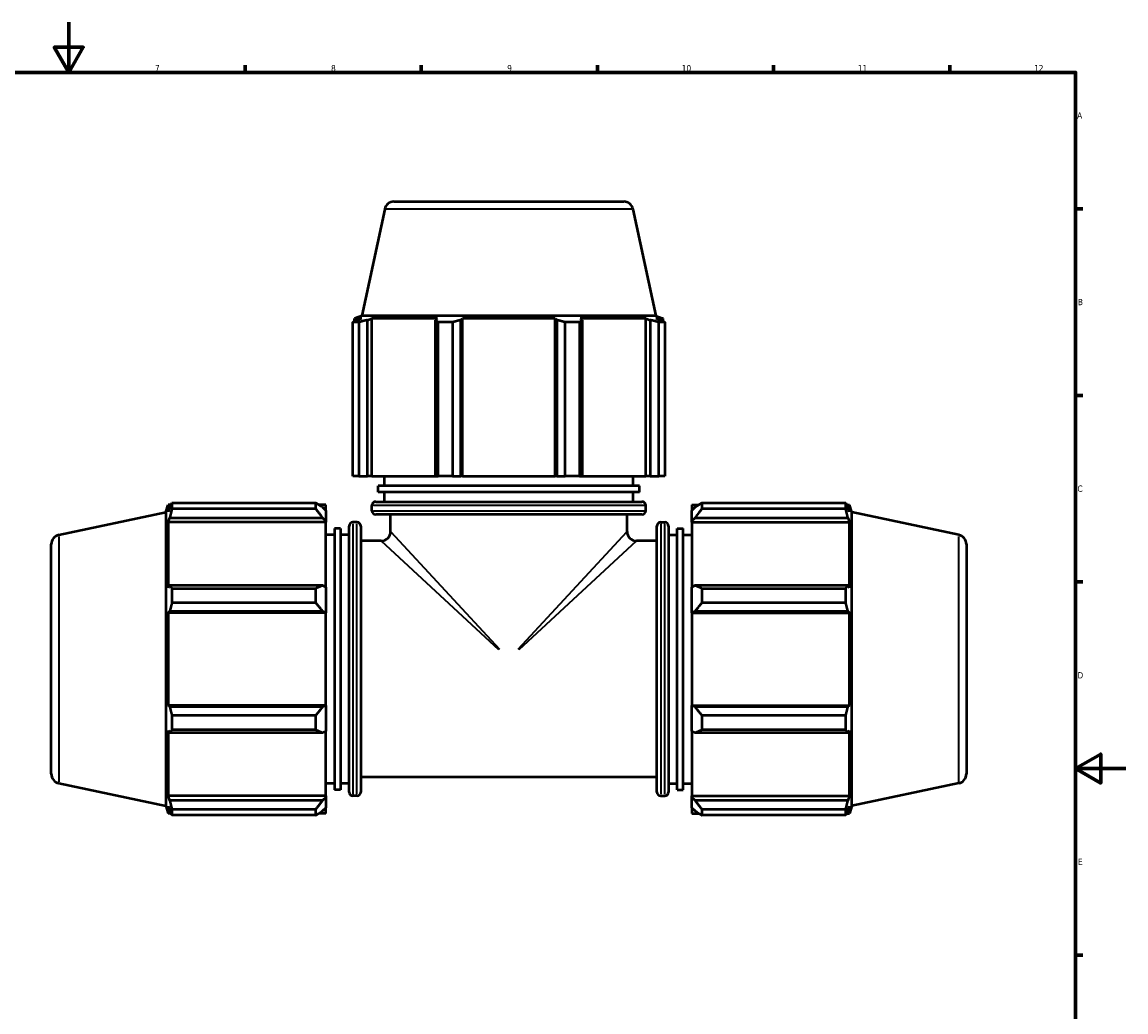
# Model space of a CAD drawing. Header units: millimetres. Extents: x 0 to 1484, y -194 to 1413.
# Tile 5 of 10: x 402 to 841, y 200 to 594. Entities that reach past the tile are written whole.
import ezdxf

# ---------------------------------------------------------------- set-up
doc = ezdxf.new("R2010")
doc.units = ezdxf.units.MM
for name, color, linetype, lineweight in [('Border (ISO)', 7, 'Continuous', 70), ('Visible (ISO)', 7, 'Continuous', 50), ('Visible Narrow (ISO)', 7, 'Continuous', 35)]:
    doc.layers.add(name, color=color, linetype=linetype, lineweight=lineweight)
doc.styles.add('Note Text (ISO)', font='tahoma.ttf')

# ---------------------------------------------------------------- blocks, each defined once
blk = doc.blocks.new('Borders Default Border')
at = {"layer": 'Border (ISO)'}
for p, q in [((490.58, 574), (490.58, 576.9)), ((560.67, 574), (560.67, 576.9)), ((630.75, 574), (630.75, 576.9)), ((700.83, 574), (700.83, 576.9)), ((770.92, 574), (770.92, 576.9)), ((821, 519.75), (823.9, 519.75)), ((821, 445.5), (823.9, 445.5)), ((821, 371.25), (823.9, 371.25)), ((821, 222.75), (823.9, 222.75))]:
    blk.add_line(p, q, dxfattribs=at)
at = {"layer": 'Border (ISO)', "flags": 128}
for points in [[(420.5, 594), (420.5, 574), (414.73, 584), (426.27, 584), (420.5, 574)], [(20, 20), (20, 574), (821, 574), (821, 20), (20, 20)], [(841, 297), (821, 297), (831, 302.77), (831, 291.23), (821, 297)]]:
    blk.add_lwpolyline(points, dxfattribs=at)
at = {"layer": 'Border (ISO)', "color": 232, "true_color": 0xca0064, "char_height": 2.5, "attachment_point": 7, "style": 'Note Text (ISO)'}
for s, insert in [('7', (454.77, 574.4)), ('8', (524.81, 574.34)), ('9', (594.88, 574.35)), ('10', (664.29, 574.35)), ('11', (734.37, 574.4)), ('12', (804.46, 574.4)), ('A', (821.59, 555.62)), ('B', (821.89, 481.37)), ('C', (821.73, 407.08)), ('D', (821.73, 332.88)), ('E', (821.94, 258.63))]:
    blk.add_mtext(s, dxfattribs=dict(at, insert=insert))

msp = doc.modelspace()

# ---------------------------------------------------------------- linework, layer by layer
at = {"layer": 'Visible (ISO)'}
for p, q in [((549.818, 522.568), (641.245, 522.568)), ((546.15, 519.598), (537.11, 477.068)), ((644.913, 519.598), (653.953, 477.068)), ((535.817, 474.606), (533.43, 474.606)), ((533.43, 413.368), (533.43, 474.606)), ((537.11, 477.068), (534.151, 476.107)), ((536.992, 476.107), (534.151, 476.107)), ((534.151, 474.98), (534.151, 476.107)), ((536.992, 476.107), (535.104, 475.464)), ((535.817, 474.606), (535.817, 413.368)), ((653.953, 477.068), (537.11, 477.068)), ((539.33, 475.464), (541.086, 476.107)), ((539.33, 413.368), (539.33, 475.464)), ((541.086, 413.368), (541.086, 476.107)), ((567.189, 476.107), (541.086, 476.107)), ((567.189, 476.107), (566.275, 475.464)), ((566.275, 475.464), (566.275, 413.368)), ((573.183, 474.606), (567.421, 474.606)), ((567.421, 413.368), (567.421, 474.606)), ((573.183, 474.606), (573.183, 413.368)), ((576.478, 475.464), (577.074, 476.107)), ((576.478, 413.368), (576.478, 475.464)), ((577.074, 413.368), (577.074, 476.107)), ((613.989, 476.107), (577.074, 476.107)), ((613.989, 413.368), (613.989, 476.107)), ((613.989, 476.107), (614.584, 475.464)), ((614.584, 475.464), (614.584, 413.368)), ((623.641, 474.606), (617.879, 474.606)), ((617.879, 413.368), (617.879, 474.606)), ((623.641, 474.606), (623.641, 413.368)), ((624.788, 475.464), (623.873, 476.107)), ((649.976, 476.107), (623.873, 476.107)), ((624.788, 413.368), (624.788, 475.464)), ((649.976, 413.368), (649.976, 476.107)), ((649.976, 476.107), (651.732, 475.464)), ((651.732, 475.464), (651.732, 413.368)), ((653.953, 477.068), (656.911, 476.107)), ((655.959, 475.464), (654.07, 476.107)), ((656.911, 476.107), (654.07, 476.107)), ((657.632, 474.606), (655.246, 474.606)), ((655.246, 413.368), (655.246, 474.606)), ((656.911, 474.98), (656.911, 476.107)), ((657.632, 474.606), (657.632, 413.368)), ((535.817, 413.368), (533.43, 413.368)), ((535.817, 413.368), (539.33, 413.368)), ((541.086, 413.368), (539.33, 413.368)), ((541.086, 413.368), (566.275, 413.368)), ((546.031, 409.551), (546.031, 413.368)), ((566.275, 413.368), (567.421, 413.368)), ((573.183, 413.368), (567.421, 413.368)), ((573.183, 413.368), (576.478, 413.368)), ((577.074, 413.368), (576.478, 413.368)), ((577.074, 413.368), (613.989, 413.368)), ((614.584, 413.368), (613.989, 413.368)), ((614.584, 413.368), (617.879, 413.368)), ((623.641, 413.368), (617.879, 413.368)), ((623.641, 413.368), (624.788, 413.368)), ((624.788, 413.368), (649.976, 413.368)), ((645.031, 409.551), (645.031, 413.368)), ((651.732, 413.368), (649.976, 413.368)), ((651.732, 413.368), (655.246, 413.368)), ((657.632, 413.368), (655.246, 413.368)), ((647.506, 409.551), (543.556, 409.551)), ((543.556, 407.006), (543.556, 409.551)), ((647.506, 407.006), (647.506, 409.551)), ((647.506, 407.006), (543.556, 407.006)), ((546.031, 403.188), (546.031, 407.006)), ((645.031, 403.188), (645.031, 407.006)), ((459.031, 398.99), (459.993, 401.948)), ((459.993, 401.948), (459.993, 399.108)), ((461.12, 401.948), (459.993, 401.948)), ((460.636, 400.996), (459.993, 399.108)), ((461.494, 402.67), (518.771, 402.67)), ((461.494, 402.67), (461.494, 400.283)), ((518.771, 400.283), (461.494, 400.283)), ((518.771, 400.283), (518.771, 402.67)), ((522.731, 401.948), (519.922, 401.948)), ((522.731, 399.737), (521.411, 400.996)), ((522.731, 399.737), (522.731, 401.948)), ((522.731, 399.737), (522.731, 395.599)), ((541.081, 399.598), (541.081, 401.688)), ((542.581, 403.188), (648.481, 403.188)), ((649.981, 399.598), (649.981, 401.688)), ((668.331, 401.948), (668.331, 399.737)), ((668.331, 401.948), (671.141, 401.948)), ((669.651, 400.996), (668.331, 399.737)), ((668.331, 395.599), (668.331, 399.737)), ((672.291, 402.67), (672.291, 400.283)), ((672.291, 402.67), (729.569, 402.67)), ((729.569, 400.283), (672.291, 400.283)), ((729.569, 400.283), (729.569, 402.67)), ((729.943, 401.948), (731.07, 401.948)), ((731.07, 399.108), (730.427, 400.996)), ((731.07, 399.108), (731.07, 401.948)), ((732.031, 398.99), (731.07, 401.948)), ((416.502, 389.95), (459.031, 398.99)), ((459.031, 398.99), (459.031, 282.147)), ((459.993, 395.013), (460.636, 396.769)), ((460.636, 396.769), (521.411, 396.769)), ((521.411, 396.769), (522.731, 395.599)), ((522.731, 395.599), (522.731, 395.013)), ((648.481, 398.098), (542.581, 398.098)), ((548.506, 391.343), (548.506, 398.098)), ((642.556, 391.343), (642.556, 398.098)), ((668.331, 395.599), (669.651, 396.769)), ((668.331, 395.013), (668.331, 395.599)), ((669.651, 396.769), (730.427, 396.769)), ((730.427, 396.769), (731.07, 395.013)), ((732.031, 282.147), (732.031, 398.99)), ((774.561, 389.95), (732.031, 398.99)), ((459.993, 395.013), (459.993, 368.911)), ((522.731, 395.013), (459.993, 395.013)), ((522.731, 369.215), (522.731, 395.013)), ((526.206, 392.543), (526.206, 288.593)), ((528.523, 392.543), (526.206, 392.543)), ((528.523, 392.543), (528.523, 288.593)), ((531.998, 287.618), (531.998, 393.518)), ((535.131, 395.018), (533.498, 395.018)), ((536.631, 393.518), (536.631, 287.618)), ((654.431, 287.618), (654.431, 393.518)), ((655.931, 395.018), (657.565, 395.018)), ((659.065, 393.518), (659.065, 287.618)), ((662.54, 288.593), (662.54, 392.543)), ((662.54, 392.543), (664.856, 392.543)), ((664.856, 288.593), (664.856, 392.543)), ((668.331, 395.013), (668.331, 369.215)), ((668.331, 395.013), (731.07, 395.013)), ((731.07, 368.911), (731.07, 395.013)), ((526.206, 390.068), (522.731, 390.068)), ((531.998, 390.068), (528.523, 390.068)), ((544.756, 387.593), (536.631, 387.593)), ((654.431, 387.593), (646.306, 387.593)), ((659.065, 390.068), (662.54, 390.068)), ((664.856, 390.068), (668.331, 390.068)), ((413.531, 294.855), (413.531, 386.282)), ((777.531, 386.282), (777.531, 294.855)), ((460.636, 369.825), (459.993, 368.911)), ((521.411, 369.825), (460.636, 369.825)), ((522.731, 369.215), (521.411, 369.825)), ((522.731, 369.215), (522.731, 359.224)), ((669.651, 369.825), (668.331, 369.215)), ((668.331, 359.224), (668.331, 369.215)), ((730.427, 369.825), (669.651, 369.825)), ((731.07, 368.911), (730.427, 369.825)), ((461.494, 368.678), (518.771, 368.678)), ((461.494, 368.678), (461.494, 362.916)), ((518.771, 362.916), (518.771, 368.678)), ((672.291, 368.678), (672.291, 362.916)), ((672.291, 368.678), (729.569, 368.678)), ((729.569, 362.916), (729.569, 368.678)), ((518.771, 362.916), (461.494, 362.916)), ((729.569, 362.916), (672.291, 362.916)), ((459.993, 359.026), (460.636, 359.621)), ((459.993, 359.026), (459.993, 322.111)), ((522.731, 359.026), (459.993, 359.026)), ((460.636, 359.621), (521.411, 359.621)), ((521.411, 359.621), (522.731, 359.224)), ((522.731, 359.224), (522.731, 359.026)), ((522.731, 322.111), (522.731, 359.026)), ((668.331, 359.224), (669.651, 359.621)), ((668.331, 359.026), (668.331, 359.224)), ((668.331, 359.026), (668.331, 322.111)), ((668.331, 359.026), (731.07, 359.026)), ((669.651, 359.621), (730.427, 359.621)), ((730.427, 359.621), (731.07, 359.026)), ((731.07, 322.111), (731.07, 359.026)), ((460.636, 321.516), (459.993, 322.111)), ((522.731, 322.111), (459.993, 322.111)), ((521.411, 321.516), (460.636, 321.516)), ((522.731, 321.913), (521.411, 321.516)), ((522.731, 322.111), (522.731, 321.913)), ((522.731, 321.913), (522.731, 311.922)), ((668.331, 321.913), (668.331, 322.111)), ((668.331, 322.111), (731.07, 322.111)), ((669.651, 321.516), (668.331, 321.913)), ((668.331, 311.922), (668.331, 321.913)), ((730.427, 321.516), (669.651, 321.516)), ((731.07, 322.111), (730.427, 321.516)), ((461.494, 318.22), (518.771, 318.22)), ((461.494, 318.22), (461.494, 312.459)), ((518.771, 312.459), (518.771, 318.22)), ((672.291, 318.22), (672.291, 312.459)), ((672.291, 318.22), (729.569, 318.22)), ((729.569, 312.459), (729.569, 318.22)), ((459.993, 312.226), (459.993, 286.124)), ((459.993, 312.226), (460.636, 311.312)), ((518.771, 312.459), (461.494, 312.459)), ((521.411, 311.312), (522.731, 311.922)), ((522.731, 286.124), (522.731, 311.922)), ((668.331, 311.922), (669.651, 311.312)), ((668.331, 311.922), (668.331, 286.124)), ((729.569, 312.459), (672.291, 312.459)), ((730.427, 311.312), (731.07, 312.226)), ((731.07, 286.124), (731.07, 312.226)), ((460.636, 311.312), (521.411, 311.312)), ((669.651, 311.312), (730.427, 311.312)), ((416.502, 291.187), (459.031, 282.147)), ((526.206, 291.068), (522.731, 291.068)), ((531.998, 291.068), (528.523, 291.068)), ((654.431, 293.543), (536.631, 293.543)), ((659.065, 291.068), (662.54, 291.068)), ((664.856, 291.068), (668.331, 291.068)), ((774.561, 291.187), (732.031, 282.147)), ((460.636, 284.367), (459.993, 286.124)), ((522.731, 286.124), (459.993, 286.124)), ((522.731, 285.538), (521.411, 284.367)), ((522.731, 286.124), (522.731, 285.538)), ((522.731, 285.538), (522.731, 281.4)), ((528.523, 288.593), (526.206, 288.593)), ((535.131, 286.118), (533.498, 286.118)), ((655.931, 286.118), (657.565, 286.118)), ((662.54, 288.593), (664.856, 288.593)), ((668.331, 285.538), (668.331, 286.124)), ((668.331, 286.124), (731.07, 286.124)), ((668.331, 281.4), (668.331, 285.538)), ((669.651, 284.367), (668.331, 285.538)), ((731.07, 286.124), (730.427, 284.367)), ((459.031, 282.147), (459.993, 279.188)), ((459.993, 282.029), (459.993, 279.188)), ((459.993, 282.029), (460.636, 280.141)), ((521.411, 284.367), (460.636, 284.367)), ((521.411, 280.141), (522.731, 281.4)), ((522.731, 279.188), (522.731, 281.4)), ((668.331, 281.4), (669.651, 280.141)), ((668.331, 281.4), (668.331, 279.188)), ((730.427, 284.367), (669.651, 284.367)), ((730.427, 280.141), (731.07, 282.029)), ((732.031, 282.147), (731.07, 279.188)), ((731.07, 279.188), (731.07, 282.029)), ((461.12, 279.188), (459.993, 279.188)), ((461.494, 280.854), (518.771, 280.854)), ((461.494, 280.854), (461.494, 278.467)), ((518.771, 278.467), (461.494, 278.467)), ((518.771, 278.467), (518.771, 280.854)), ((522.731, 279.188), (519.922, 279.188)), ((668.331, 279.188), (671.141, 279.188)), ((672.291, 280.854), (672.291, 278.467)), ((672.291, 280.854), (729.569, 280.854)), ((729.569, 278.467), (672.291, 278.467)), ((729.569, 278.467), (729.569, 280.854)), ((729.943, 279.188), (731.07, 279.188))]:
    msp.add_line(p, q, dxfattribs=at)
for centre, radius, start, end in [((549.818, 518.818), 3.75, 90, 168), ((641.245, 518.818), 3.75, 12, 90), ((542.581, 401.688), 1.5, 90, 180), ((542.581, 399.598), 1.5, 180, 270), ((648.481, 401.688), 1.5, 0, 90), ((648.481, 399.598), 1.5, 270, 0), ((533.498, 393.518), 1.5, 90, 180), ((535.131, 393.518), 1.5, 0, 90), ((544.756, 391.343), 3.75, 270, 0), ((646.306, 391.343), 3.75, 180, 270), ((655.931, 393.518), 1.5, 90, 180), ((657.565, 393.518), 1.5, 0, 90), ((417.281, 386.282), 3.75, 102, 180), ((773.781, 386.282), 3.75, 0, 78), ((417.281, 294.855), 3.75, 180, 258), ((773.781, 294.855), 3.75, 282, 0), ((533.498, 287.618), 1.5, 180, 270), ((535.131, 287.618), 1.5, 270, 0), ((655.931, 287.618), 1.5, 180, 270), ((657.565, 287.618), 1.5, 270, 0)]:
    msp.add_arc(centre, radius, start, end, dxfattribs=at)
for points, weights in [([(533.43, 474.606), (534.284, 475.052), (535.104, 475.464)], [1, 1.00127785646, 1.00173893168]), ([(539.33, 475.464), (537.609, 475.052), (535.817, 474.606)], [1.00173893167, 1.00127785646, 1]), ([(567.421, 474.606), (566.836, 475.052), (566.275, 475.464)], [1, 1.00127785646, 1.00173893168]), ([(576.478, 475.464), (574.864, 475.052), (573.183, 474.606)], [1.00173893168, 1.00127785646, 1]), ([(617.879, 474.606), (616.198, 475.052), (614.584, 475.464)], [1, 1.00127785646, 1.00173893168]), ([(624.788, 475.464), (624.226, 475.052), (623.641, 474.606)], [1.00173893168, 1.00127785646, 1]), ([(655.246, 474.606), (653.453, 475.052), (651.732, 475.464)], [1, 1.00127785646, 1.00173893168]), ([(655.959, 475.464), (656.779, 475.052), (657.632, 474.606)], [1.00173893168, 1.00127785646, 1]), ([(460.636, 400.996), (461.048, 401.816), (461.494, 402.67)], [1.00173893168, 1.00127785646, 1]), ([(461.494, 400.283), (461.048, 398.49), (460.636, 396.769)], [1, 1.00127785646, 1.00173893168]), ([(521.411, 400.996), (520.144, 401.816), (518.771, 402.67)], [1.00602213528, 1.01151521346, 1.01620804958]), ([(518.771, 400.283), (520.144, 398.49), (521.411, 396.769)], [1.01620804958, 1.01151521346, 1.00602213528]), ([(672.291, 402.67), (670.918, 401.816), (669.651, 400.996)], [1.01620804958, 1.01151521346, 1.00602213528]), ([(669.651, 396.769), (670.918, 398.49), (672.291, 400.283)], [1.00602213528, 1.01151521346, 1.01620804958]), ([(729.569, 402.67), (730.015, 401.816), (730.427, 400.996)], [1, 1.00127785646, 1.00173893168]), ([(730.427, 396.769), (730.015, 398.49), (729.569, 400.283)], [1.00173893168, 1.00127785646, 1]), ([(460.636, 369.825), (461.048, 369.263), (461.494, 368.678)], [1.00173893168, 1.00127785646, 1]), ([(521.411, 369.825), (520.144, 369.263), (518.771, 368.678)], [1.00602213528, 1.01151521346, 1.01620804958]), ([(672.291, 368.678), (670.918, 369.263), (669.651, 369.825)], [1.01620804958, 1.01151521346, 1.00602213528]), ([(729.569, 368.678), (730.015, 369.263), (730.427, 369.825)], [1, 1.00127785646, 1.00173893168]), ([(461.494, 362.916), (461.048, 361.235), (460.636, 359.621)], [1, 1.00127785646, 1.00173893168]), ([(518.771, 362.916), (520.144, 361.235), (521.411, 359.621)], [1.01620804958, 1.01151521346, 1.00602213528]), ([(669.651, 359.621), (670.918, 361.235), (672.291, 362.916)], [1.00602213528, 1.01151521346, 1.01620804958]), ([(730.427, 359.621), (730.015, 361.235), (729.569, 362.916)], [1.00173893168, 1.00127785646, 1]), ([(460.636, 321.516), (461.048, 319.902), (461.494, 318.22)], [1.00173893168, 1.00127785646, 1]), ([(521.411, 321.516), (520.144, 319.902), (518.771, 318.22)], [1.00602213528, 1.01151521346, 1.01620804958]), ([(672.291, 318.22), (670.918, 319.902), (669.651, 321.516)], [1.01620804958, 1.01151521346, 1.00602213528]), ([(729.569, 318.22), (730.015, 319.902), (730.427, 321.516)], [1, 1.00127785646, 1.00173893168]), ([(461.494, 312.459), (461.048, 311.874), (460.636, 311.312)], [1, 1.00127785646, 1.00173893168]), ([(518.771, 312.459), (520.144, 311.874), (521.411, 311.312)], [1.01620804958, 1.01151521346, 1.00602213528]), ([(669.651, 311.312), (670.918, 311.874), (672.291, 312.459)], [1.00602213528, 1.01151521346, 1.01620804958]), ([(730.427, 311.312), (730.015, 311.874), (729.569, 312.459)], [1.00173893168, 1.00127785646, 1]), ([(460.636, 284.367), (461.048, 282.646), (461.494, 280.854)], [1.00173893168, 1.00127785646, 1]), ([(521.411, 284.367), (520.144, 282.646), (518.771, 280.854)], [1.00602213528, 1.01151521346, 1.01620804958]), ([(672.291, 280.854), (670.918, 282.646), (669.651, 284.367)], [1.01620804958, 1.01151521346, 1.00602213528]), ([(729.569, 280.854), (730.015, 282.646), (730.427, 284.367)], [1, 1.00127785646, 1.00173893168]), ([(461.494, 278.467), (461.048, 279.321), (460.636, 280.141)], [1, 1.00127785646, 1.00173893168]), ([(518.771, 278.467), (520.144, 279.321), (521.411, 280.141)], [1.01620804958, 1.01151521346, 1.00602213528]), ([(669.651, 280.141), (670.918, 279.321), (672.291, 278.467)], [1.00602213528, 1.01151521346, 1.01620804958]), ([(730.427, 280.141), (730.015, 279.321), (729.569, 278.467)], [1.00173893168, 1.00127785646, 1])]:
    msp.add_rational_spline(points, weights, degree=2, dxfattribs=at)
at = {"layer": 'Visible Narrow (ISO)'}
for p, q in [((644.305, 519.598), (546.758, 519.598)), ((649.311, 401.688), (541.752, 401.688)), ((541.752, 399.598), (649.311, 399.598)), ((533.498, 394.348), (533.498, 286.789)), ((535.131, 286.789), (535.131, 394.348)), ((548.651, 391.187), (591.842, 344.552)), ((599.221, 344.552), (642.411, 391.187)), ((655.931, 394.348), (655.931, 286.789)), ((657.565, 286.789), (657.565, 394.348)), ((416.502, 389.342), (416.502, 291.795)), ((591.547, 344.258), (544.913, 387.448)), ((646.15, 387.448), (599.515, 344.258)), ((774.561, 291.795), (774.561, 389.342))]:
    msp.add_line(p, q, dxfattribs=at)

# ---------------------------------------------------------------- block references
msp.add_blockref('Borders Default Border', (0, 0))

doc.saveas('drawing.dxf')
